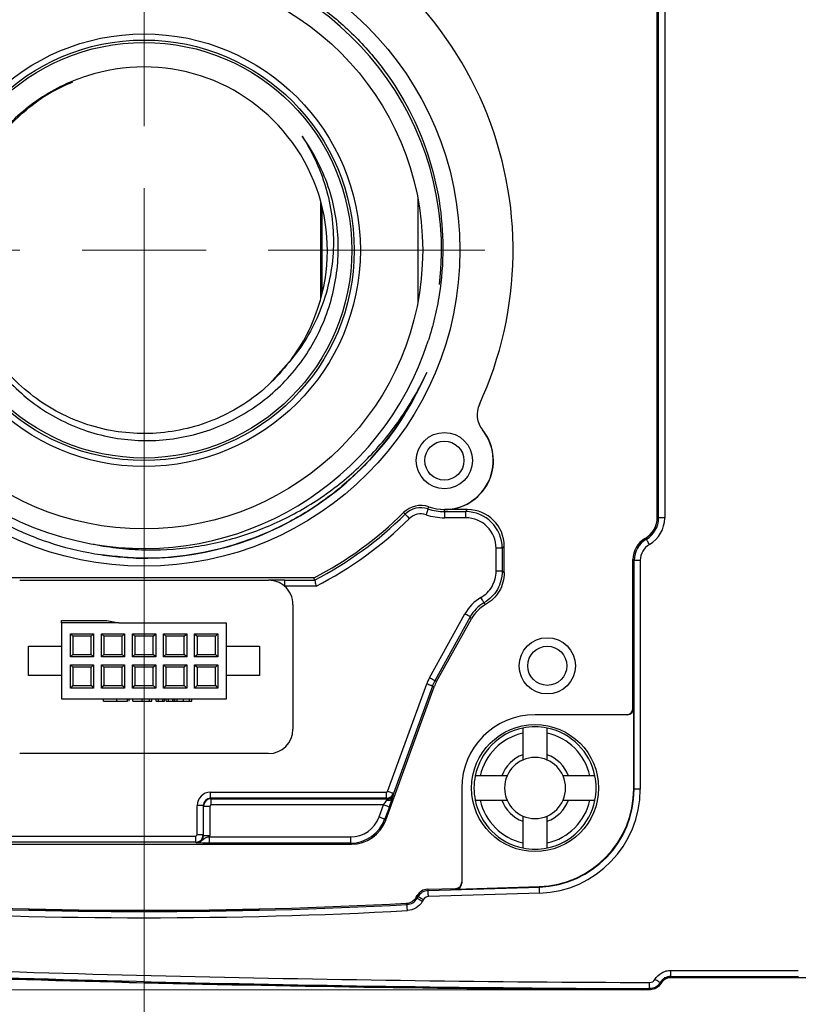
# Model space of a CAD drawing. Header units: millimetres. Extents: x 10 to 272, y 8 to 208.
# Tile 22 of 39: x 64 to 85, y 159 to 186. Entities that reach past the tile are written whole.
import ezdxf

# ---------------------------------------------------------------- set-up
doc = ezdxf.new("R2010")
doc.units = ezdxf.units.MM
doc.linetypes.add('CENTERX2', pattern=[20.32, 12.7, -2.54, 2.54, -2.54])
doc.styles.add('SLDTEXTSTYLE0', font='TXT', dxfattribs={"width": 0.75})
doc.dimstyles.new('SLDDIMSTYLE0', dxfattribs={"dimtxt": 1.905, "dimasz": 3, "dimexe": 0, "dimexo": 0.0625, "dimgap": 0.47625, "dimtad": 0, "dimtih": 1, "dimtoh": 1, "dimdec": 1, "dimlfac": 1.5, "dimrnd": 1e-09, "dimzin": 12, "dimdsep": 46, "dimtxsty": 'SLDTEXTSTYLE0', "dimsah": 1, "dimcen": 0.09, "dimadec": 0, "dimazin": 3, "dimtfac": 1, "dimtdec": 1, "dimtofl": 0, "dimtmove": 0, "dimatfit": 3, "dimfxl": 1, "dimfrac": 2, "dimtolj": 1, "dimtzin": 12, "dimarcsym": 0})
doc.dimstyles.new('SLDDIMSTYLE2', dxfattribs={"dimtxt": 1.905, "dimasz": 3, "dimexe": 0, "dimexo": 0.0625, "dimgap": 0.47625, "dimtad": 0, "dimtih": 1, "dimtoh": 1, "dimdec": 1, "dimlfac": 1.5, "dimrnd": 1e-09, "dimzin": 4, "dimdsep": 46, "dimtxsty": 'SLDTEXTSTYLE0', "dimsah": 1, "dimcen": 0.09, "dimadec": 0, "dimazin": 1, "dimtfac": 1, "dimtdec": 1, "dimtofl": 0, "dimtmove": 0, "dimatfit": 3, "dimfxl": 1, "dimfrac": 2, "dimtolj": 1, "dimtzin": 12, "dimarcsym": 0})

# ---------------------------------------------------------------- blocks, each defined once
blk = doc.blocks.new('_D_7')
at = {"color": 7, "linetype": 'Continuous', "lineweight": 18}
for p, q in [((48.332, 178.502), (48.332, 145.183)), ((66.998, 169.189), (66.998, 145.183)), ((39.367, 149.87), (38.786, 149.87)), ((38.786, 149.87), (38.786, 146.846)), ((44.293, 149.87), (44.874, 149.87)), ((44.874, 149.87), (44.874, 146.846)), ((48.332, 148.358), (45.841, 148.358)), ((66.998, 148.358), (48.332, 148.358)), ((38.786, 146.846), (39.367, 146.846)), ((44.874, 146.846), (44.293, 146.846))]:
    blk.add_line(p, q, dxfattribs=at)
for points in [[(48.332, 148.358), (51.332, 147.858), (51.332, 148.858)], [(66.998, 148.358), (63.998, 148.858), (63.998, 147.858)]]:
    blk.add_solid(points, dxfattribs=at)
at = {"color": 7, "linetype": 'Continuous', "lineweight": 18, "char_height": 1.905, "attachment_point": 1, "style": 'SLDTEXTSTYLE0'}
for s, insert in [('28.0', (33.28, 149.302)), ('1.10', (39.367, 149.302))]:
    blk.add_mtext(s, dxfattribs=dict(at, insert=insert))
blk = doc.blocks.new('_D_8')
at = {"color": 7, "linetype": 'Continuous', "lineweight": 18}
for p, q in [((66.998, 169.189), (66.998, 145.183)), ((88.998, 166.502), (88.998, 145.183)), ((97.81, 149.87), (97.23, 149.87)), ((97.23, 149.87), (97.23, 146.846)), ((102.737, 149.87), (103.317, 149.87)), ((103.317, 149.87), (103.317, 146.846)), ((66.998, 148.358), (88.998, 148.358)), ((88.998, 148.358), (91.336, 148.358)), ((97.23, 146.846), (97.81, 146.846)), ((103.317, 146.846), (102.737, 146.846))]:
    blk.add_line(p, q, dxfattribs=at)
for points in [[(66.998, 148.358), (69.998, 147.858), (69.998, 148.858)], [(88.998, 148.358), (85.998, 148.858), (85.998, 147.858)]]:
    blk.add_solid(points, dxfattribs=at)
at = {"color": 7, "linetype": 'Continuous', "lineweight": 18, "char_height": 1.905, "attachment_point": 1, "style": 'SLDTEXTSTYLE0'}
for s, insert in [('33.0', (91.723, 149.302)), ('1.30', (97.81, 149.302))]:
    blk.add_mtext(s, dxfattribs=dict(at, insert=insert))
blk = doc.blocks.new('_D_9')
at = {"color": 7, "linetype": 'Continuous', "lineweight": 18}
for p, q in [((79.535, 199.938), (25.22, 199.938)), ((28.395, 199.938), (28.395, 184.74)), ((28.395, 184.353), (27.815, 184.353)), ((27.815, 184.353), (27.815, 181.329)), ((33.322, 184.353), (33.902, 184.353)), ((33.902, 184.353), (33.902, 181.329)), ((27.815, 181.329), (28.395, 181.329)), ((33.902, 181.329), (33.322, 181.329)), ((28.395, 159.606), (28.395, 180.942)), ((79.535, 159.606), (25.22, 159.606))]:
    blk.add_line(p, q, dxfattribs=at)
for points in [[(28.395, 199.938), (27.895, 196.938), (28.895, 196.938)], [(28.395, 159.606), (28.895, 162.606), (27.895, 162.606)]]:
    blk.add_solid(points, dxfattribs=at)
at = {"color": 7, "linetype": 'Continuous', "lineweight": 18, "char_height": 1.905, "attachment_point": 1, "style": 'SLDTEXTSTYLE0'}
for s, insert in [('60.5', (22.308, 183.785)), ('2.38', (28.395, 183.785))]:
    blk.add_mtext(s, dxfattribs=dict(at, insert=insert))
blk = doc.blocks.new('SW_CENTERMARKSYMBOL_2')
at = {"color": 0, "linetype": 'Continuous', "lineweight": 0}
for p, q in [((0, 3.387), (0, 9.293)), ((0, 0), (0, 1.693)), ((-3.387, 0), (-30.678, 0)), ((0, 0), (-1.693, 0)), ((0, 0), (0, -1.693)), ((0, 0), (1.693, 0)), ((3.387, 0), (9.293, 0)), ((0, -3.387), (0, -9.313))]:
    blk.add_line(p, q, dxfattribs=at)

msp = doc.modelspace()

# ---------------------------------------------------------------- linework, layer by layer
at = {"color": 7, "linetype": 'Continuous', "lineweight": 25}
for p, q in [((80.998, 172.49), (80.998, 187.054)), ((81.034, 172.47), (81.034, 187.074)), ((81.201, 187.074), (81.201, 172.47)), ((71.823, 178.467), (71.823, 181.061)), ((74.463, 181.201), (74.463, 178.343)), ((71.855, 178.626), (71.855, 180.942)), ((71.027, 176.811), (70.431, 176.141)), ((74.743, 172.717), (74.762, 172.773)), ((75.19, 172.643), (75.19, 172.698)), ((75.824, 172.698), (75.19, 172.698)), ((75.769, 172.643), (75.824, 172.698)), ((74.121, 172.574), (74.079, 172.616)), ((75.19, 172.643), (75.769, 172.643)), ((75.19, 172.643), (75.19, 172.477)), ((75.769, 172.477), (75.19, 172.477)), ((75.769, 172.643), (75.769, 172.477)), ((80.998, 172.49), (81.034, 172.47)), ((81.201, 172.47), (81.034, 172.47)), ((80.665, 171.913), (80.665, 171.913)), ((80.701, 171.892), (80.665, 171.913)), ((80.665, 171.913), (80.701, 171.892)), ((80.701, 171.892), (80.701, 171.892)), ((76.768, 171.644), (76.602, 171.644)), ((76.602, 171.021), (76.602, 171.644)), ((76.823, 171.699), (76.768, 171.644)), ((76.768, 171.644), (76.768, 171.021)), ((76.823, 170.979), (76.823, 171.699)), ((80.784, 171.748), (80.784, 171.748)), ((80.332, 167.272), (80.332, 171.335)), ((80.367, 171.315), (80.332, 171.335)), ((80.367, 165.07), (80.367, 171.315)), ((80.534, 171.315), (80.367, 171.315)), ((80.534, 171.315), (80.534, 165.07)), ((71.636, 170.837), (62.361, 170.837)), ((71.65, 170.778), (71.636, 170.837)), ((76.768, 171.021), (76.602, 171.021)), ((63.604, 170.772), (70.393, 170.772)), ((70.827, 170.778), (71.65, 170.778)), ((70.827, 170.778), (70.827, 170.611)), ((71.691, 170.611), (70.827, 170.611)), ((71.059, 170.106), (71.059, 166.711)), ((74.783, 168.111), (75.751, 169.857)), ((75.897, 169.776), (74.929, 168.03)), ((74.979, 168.007), (75.929, 169.721)), ((75.929, 169.721), (75.897, 169.776)), ((64.748, 169.672), (65.985, 169.672)), ((64.748, 169.607), (64.748, 169.672)), ((66.31, 169.607), (64.748, 169.607)), ((64.748, 169.607), (64.748, 167.539)), ((65.985, 169.672), (66.31, 169.607)), ((66.318, 169.605), (66.31, 169.607)), ((69.248, 169.605), (66.318, 169.605)), ((69.248, 167.539), (69.248, 169.605)), ((64.988, 169.312), (65.622, 169.312)), ((64.988, 168.679), (64.988, 169.312)), ((65.055, 169.245), (64.988, 169.312)), ((65.055, 169.245), (65.055, 168.745)), ((65.555, 169.245), (65.055, 169.245)), ((65.555, 169.245), (65.622, 169.312)), ((65.555, 168.745), (65.555, 169.245)), ((65.622, 169.312), (65.622, 168.679)), ((65.835, 169.312), (66.468, 169.312)), ((65.835, 168.679), (65.835, 169.312)), ((65.902, 169.245), (65.835, 169.312)), ((66.402, 169.245), (65.902, 169.245)), ((65.902, 169.245), (65.902, 168.745)), ((66.402, 169.245), (66.468, 169.312)), ((66.402, 168.745), (66.402, 169.245)), ((66.468, 169.312), (66.468, 168.679)), ((66.682, 169.312), (67.315, 169.312)), ((66.682, 168.679), (66.682, 169.312)), ((66.748, 169.245), (66.682, 169.312)), ((66.748, 169.245), (66.748, 168.745)), ((67.248, 169.245), (66.748, 169.245)), ((67.248, 169.245), (67.315, 169.312)), ((67.248, 168.745), (67.248, 169.245)), ((67.315, 169.312), (67.315, 168.679)), ((67.528, 169.312), (68.162, 169.312)), ((67.528, 168.679), (67.528, 169.312)), ((67.595, 169.245), (67.528, 169.312)), ((68.095, 169.245), (67.595, 169.245)), ((67.595, 169.245), (67.595, 168.745)), ((68.095, 169.245), (68.162, 169.312)), ((68.095, 168.745), (68.095, 169.245)), ((68.162, 169.312), (68.162, 168.679)), ((68.375, 169.312), (69.008, 169.312)), ((68.375, 168.679), (68.375, 169.312)), ((68.375, 169.312), (68.442, 169.245)), ((68.442, 169.245), (68.442, 168.745)), ((68.942, 169.245), (68.442, 169.245)), ((68.942, 169.245), (69.008, 169.312)), ((68.942, 168.745), (68.942, 169.245)), ((69.008, 169.312), (69.008, 168.679)), ((63.848, 168.172), (63.848, 168.972)), ((63.848, 168.972), (64.748, 168.972)), ((69.248, 168.972), (70.148, 168.972)), ((70.148, 168.972), (70.148, 168.172)), ((64.988, 168.679), (65.055, 168.745)), ((65.622, 168.679), (64.988, 168.679)), ((65.055, 168.745), (65.555, 168.745)), ((65.622, 168.679), (65.555, 168.745)), ((65.835, 168.679), (65.902, 168.745)), ((66.468, 168.679), (65.835, 168.679)), ((65.902, 168.745), (66.402, 168.745)), ((66.468, 168.679), (66.402, 168.745)), ((66.682, 168.679), (66.748, 168.745)), ((67.315, 168.679), (66.682, 168.679)), ((66.748, 168.745), (67.248, 168.745)), ((67.315, 168.679), (67.248, 168.745)), ((67.528, 168.679), (67.595, 168.745)), ((68.162, 168.679), (67.528, 168.679)), ((67.595, 168.745), (68.095, 168.745)), ((68.162, 168.679), (68.095, 168.745)), ((68.375, 168.679), (68.442, 168.745)), ((69.008, 168.679), (68.375, 168.679)), ((68.442, 168.745), (68.942, 168.745)), ((68.942, 168.745), (69.008, 168.679)), ((64.988, 167.832), (64.988, 168.465)), ((64.988, 168.465), (65.622, 168.465)), ((64.988, 168.465), (65.055, 168.399)), ((65.055, 168.399), (65.055, 167.899)), ((65.555, 168.399), (65.055, 168.399)), ((65.622, 168.465), (65.555, 168.399)), ((65.555, 167.899), (65.555, 168.399)), ((65.622, 168.465), (65.622, 167.832)), ((65.835, 168.465), (66.468, 168.465)), ((65.835, 167.832), (65.835, 168.465)), ((65.835, 168.465), (65.902, 168.399)), ((65.902, 168.399), (65.902, 167.899)), ((66.402, 168.399), (65.902, 168.399)), ((66.402, 168.399), (66.468, 168.465)), ((66.402, 167.899), (66.402, 168.399)), ((66.468, 168.465), (66.468, 167.832)), ((66.682, 168.465), (67.315, 168.465)), ((66.682, 167.832), (66.682, 168.465)), ((66.682, 168.465), (66.748, 168.399)), ((66.748, 168.399), (66.748, 167.899)), ((67.248, 168.399), (66.748, 168.399)), ((67.248, 168.399), (67.315, 168.465)), ((67.248, 167.899), (67.248, 168.399)), ((67.315, 168.465), (67.315, 167.832)), ((67.528, 167.832), (67.528, 168.465)), ((67.528, 168.465), (68.162, 168.465)), ((67.528, 168.465), (67.595, 168.399)), ((68.095, 168.399), (67.595, 168.399)), ((67.595, 168.399), (67.595, 167.899)), ((68.162, 168.465), (68.095, 168.399)), ((68.095, 167.899), (68.095, 168.399)), ((68.162, 168.465), (68.162, 167.832)), ((68.375, 168.465), (69.008, 168.465)), ((68.375, 167.832), (68.375, 168.465)), ((68.375, 168.465), (68.442, 168.399)), ((68.942, 168.399), (68.442, 168.399)), ((68.442, 168.399), (68.442, 167.899)), ((68.942, 168.399), (69.008, 168.465)), ((68.942, 167.899), (68.942, 168.399)), ((69.008, 168.465), (69.008, 167.832)), ((64.748, 168.172), (63.848, 168.172)), ((70.148, 168.172), (69.248, 168.172)), ((65.055, 167.899), (64.988, 167.832)), ((65.622, 167.832), (64.988, 167.832)), ((65.055, 167.899), (65.555, 167.899)), ((65.555, 167.899), (65.622, 167.832)), ((65.835, 167.832), (65.902, 167.899)), ((66.468, 167.832), (65.835, 167.832)), ((65.902, 167.899), (66.402, 167.899)), ((66.402, 167.899), (66.468, 167.832)), ((66.682, 167.832), (66.748, 167.899)), ((67.315, 167.832), (66.682, 167.832)), ((66.748, 167.899), (67.248, 167.899)), ((67.248, 167.899), (67.315, 167.832)), ((67.595, 167.899), (67.528, 167.832)), ((68.162, 167.832), (67.528, 167.832)), ((67.595, 167.899), (68.095, 167.899)), ((68.095, 167.899), (68.162, 167.832)), ((68.375, 167.832), (68.442, 167.899)), ((69.008, 167.832), (68.375, 167.832)), ((68.442, 167.899), (68.942, 167.899)), ((68.942, 167.899), (69.008, 167.832)), ((73.591, 164.229), (74.914, 167.865)), ((73.641, 165.015), (74.708, 167.944)), ((74.864, 167.887), (73.798, 164.958)), ((74.914, 167.865), (74.864, 167.887)), ((74.929, 168.03), (74.979, 168.007)), ((64.748, 167.539), (69.248, 167.539)), ((65.891, 167.472), (65.891, 167.539)), ((66.25, 167.472), (66.25, 167.539)), ((66.549, 167.472), (66.549, 167.539)), ((66.589, 167.472), (66.592, 167.472)), ((66.592, 167.472), (66.592, 167.539)), ((66.694, 167.472), (66.694, 167.539)), ((66.95, 167.472), (66.95, 167.539)), ((67.147, 167.472), (67.147, 167.539)), ((67.147, 167.472), (67.207, 167.472)), ((67.207, 167.472), (67.207, 167.539)), ((67.327, 167.472), (67.327, 167.539)), ((67.327, 167.472), (67.387, 167.472)), ((67.387, 167.472), (67.387, 167.539)), ((67.506, 167.472), (67.506, 167.539)), ((67.558, 167.472), (67.558, 167.539)), ((67.6, 167.472), (67.6, 167.539)), ((67.6, 167.472), (67.66, 167.472)), ((67.66, 167.472), (67.66, 167.539)), ((67.779, 167.472), (67.779, 167.539)), ((67.831, 167.472), (67.831, 167.539)), ((67.84, 167.472), (67.84, 167.539)), ((67.84, 167.472), (67.904, 167.472)), ((67.904, 167.472), (67.904, 167.539)), ((67.904, 167.472), (68.069, 167.472)), ((68.069, 167.472), (68.069, 167.539)), ((68.069, 167.472), (68.237, 167.472)), ((68.237, 167.472), (68.237, 167.539)), ((68.237, 167.472), (68.301, 167.472)), ((68.301, 167.472), (68.301, 167.539)), ((80.165, 167.105), (77.665, 167.105)), ((80.188, 167.105), (80.165, 167.105)), ((80.332, 167.272), (80.355, 167.272)), ((80.355, 165.082), (80.355, 167.272)), ((77.332, 166.602), (77.332, 166.013)), ((77.998, 166.013), (77.998, 166.602)), ((70.393, 166.045), (63.604, 166.045)), ((76.758, 165.439), (76.168, 165.439)), ((79.162, 165.439), (78.572, 165.439)), ((68.81, 164.827), (68.81, 164.993)), ((68.81, 164.993), (73.61, 164.993)), ((73.61, 164.993), (73.641, 165.015)), ((73.61, 164.827), (73.61, 164.993)), ((73.798, 164.958), (73.806, 164.946)), ((75.665, 165.105), (75.665, 162.536)), ((80.355, 165.082), (80.367, 165.07)), ((80.534, 165.07), (80.367, 165.07)), ((68.61, 164.627), (68.444, 164.627)), ((68.444, 163.827), (68.444, 164.627)), ((68.622, 164.615), (68.61, 164.627)), ((68.61, 164.627), (68.61, 163.827)), ((68.622, 164.615), (68.789, 164.615)), ((68.622, 163.815), (68.622, 164.615)), ((68.822, 164.648), (68.789, 164.615)), ((68.789, 164.615), (68.789, 163.815)), ((68.81, 164.827), (68.822, 164.815)), ((73.61, 164.827), (68.81, 164.827)), ((68.822, 164.815), (68.822, 164.648)), ((68.822, 164.815), (73.619, 164.815)), ((73.533, 164.648), (68.822, 164.648)), ((73.412, 164.318), (73.533, 164.648)), ((73.619, 164.815), (73.61, 164.827)), ((73.619, 164.815), (73.619, 164.772)), ((76.168, 164.772), (76.758, 164.772)), ((78.572, 164.772), (79.162, 164.772)), ((73.689, 164.591), (73.569, 164.261)), ((73.569, 164.261), (73.591, 164.229)), ((77.332, 164.198), (77.332, 163.609)), ((77.998, 163.609), (77.998, 164.198)), ((68.41, 163.793), (68.444, 163.827)), ((68.61, 163.827), (68.444, 163.827)), ((68.61, 163.827), (68.622, 163.815)), ((68.622, 163.815), (68.789, 163.815)), ((61.349, 163.572), (72.652, 163.572)), ((61.387, 163.793), (68.41, 163.793)), ((68.41, 163.627), (61.387, 163.627)), ((68.41, 163.627), (68.41, 163.793)), ((68.422, 163.615), (68.41, 163.627)), ((68.786, 163.604), (68.786, 163.77)), ((68.786, 163.77), (72.63, 163.77)), ((72.63, 163.604), (68.786, 163.604)), ((72.63, 163.77), (72.63, 163.604)), ((72.652, 163.572), (72.63, 163.604)), ((75.665, 162.536), (75.665, 162.512)), ((74.728, 162.344), (75.504, 162.369)), ((74.728, 162.344), (74.749, 162.31)), ((74.749, 162.31), (77.785, 162.405)), ((77.791, 162.239), (74.754, 162.143)), ((75.504, 162.346), (77.773, 162.417)), ((75.504, 162.346), (75.504, 162.369)), ((77.785, 162.405), (77.773, 162.417)), ((74.422, 162.13), (74.45, 162.178)), ((74.443, 162.096), (74.471, 162.143)), ((74.471, 162.143), (74.45, 162.178)), ((74.615, 162.06), (74.587, 162.012)), ((64.332, 161.77), (64.332, 161.789)), ((80.605, 159.606), (80.628, 159.607))]:
    msp.add_line(p, q, dxfattribs=at)
at = {"color": 7, "linetype": 'CENTERX2', "lineweight": 18}
msp.add_line((66.998, 179.772), (66.998, 166.34), dxfattribs=at)
at = {"color": 7, "linetype": 'Continuous', "lineweight": 25, "flags": 128}
for points in [[(74.743, 172.717), (74.741, 172.713), (74.738, 172.703), (74.733, 172.689), (74.726, 172.669), (74.718, 172.645), (74.709, 172.618), (74.699, 172.589), (74.689, 172.559)], [(74.121, 172.574), (74.124, 172.571), (74.131, 172.563), (74.142, 172.552), (74.156, 172.538), (74.174, 172.52), (74.194, 172.5), (74.215, 172.478), (74.238, 172.455)], [(80.784, 171.748), (80.768, 171.776), (80.752, 171.803), (80.738, 171.827), (80.726, 171.849), (80.715, 171.867), (80.707, 171.881), (80.703, 171.889), (80.701, 171.892)], [(80.784, 171.748), (80.768, 171.776), (80.752, 171.803), (80.738, 171.827), (80.725, 171.849), (80.715, 171.867), (80.707, 171.881), (80.702, 171.889), (80.701, 171.892)], [(76.27, 170.156), (76.268, 170.16), (76.263, 170.169), (76.255, 170.183), (76.244, 170.201), (76.232, 170.222), (76.218, 170.247), (76.202, 170.273), (76.187, 170.301)], [(75.897, 169.776), (75.893, 169.778), (75.884, 169.783), (75.871, 169.791), (75.852, 169.801), (75.831, 169.813), (75.806, 169.827), (75.779, 169.842), (75.751, 169.857)], [(74.929, 168.03), (74.925, 168.032), (74.917, 168.037), (74.903, 168.045), (74.885, 168.055), (74.863, 168.067), (74.838, 168.081), (74.811, 168.096), (74.783, 168.111)], [(74.864, 167.887), (74.86, 167.889), (74.851, 167.892), (74.836, 167.898), (74.816, 167.905), (74.793, 167.913), (74.766, 167.923), (74.737, 167.934), (74.708, 167.944)], [(73.798, 164.958), (73.794, 164.96), (73.784, 164.963), (73.77, 164.969), (73.75, 164.976), (73.727, 164.984), (73.7, 164.994), (73.671, 165.004), (73.641, 165.015)], [(73.533, 164.648), (73.562, 164.637), (73.591, 164.627), (73.618, 164.617), (73.641, 164.609), (73.661, 164.601), (73.676, 164.596), (73.685, 164.593), (73.689, 164.591)], [(73.412, 164.318), (73.442, 164.307), (73.471, 164.297), (73.498, 164.287), (73.521, 164.278), (73.541, 164.271), (73.556, 164.266), (73.565, 164.263), (73.569, 164.261)], [(74.754, 162.143), (74.753, 162.175), (74.752, 162.206), (74.751, 162.235), (74.75, 162.26), (74.75, 162.28), (74.749, 162.296), (74.749, 162.306), (74.749, 162.31)], [(77.791, 162.239), (77.789, 162.271), (77.789, 162.302), (77.788, 162.331), (77.787, 162.356), (77.786, 162.376), (77.786, 162.392), (77.785, 162.402), (77.785, 162.405)], [(74.172, 161.929), (74.167, 161.938), (74.151, 161.964)], [(74.181, 161.763), (74.18, 161.795), (74.178, 161.826), (74.177, 161.855), (74.175, 161.88), (74.174, 161.9), (74.173, 161.916), (74.173, 161.926), (74.172, 161.929)], [(74.422, 162.13), (74.433, 162.111), (74.443, 162.096)], [(74.587, 162.012), (74.56, 162.028), (74.533, 162.044), (74.508, 162.058), (74.486, 162.071), (74.468, 162.081), (74.455, 162.089), (74.446, 162.094), (74.443, 162.096)], [(74.615, 162.06), (74.587, 162.076), (74.56, 162.091), (74.535, 162.106), (74.514, 162.118), (74.496, 162.129), (74.482, 162.136), (74.474, 162.141), (74.471, 162.143)], [(81.367, 159.965), (81.367, 159.969), (81.367, 159.979), (81.368, 159.994), (81.368, 160.015), (81.368, 160.04), (81.368, 160.069), (81.368, 160.1), (81.368, 160.132)], [(80.789, 159.634), (80.789, 159.638), (80.789, 159.647), (80.789, 159.663), (80.789, 159.684), (80.789, 159.709), (80.789, 159.738), (80.79, 159.768), (80.79, 159.801)], [(81.078, 159.8), (81.075, 159.802), (81.067, 159.806), (81.053, 159.814), (81.035, 159.825), (81.014, 159.837), (80.989, 159.852), (80.962, 159.867), (80.934, 159.883)], [(81.078, 159.8), (81.083, 159.791), (81.095, 159.772)], [(81.184, 159.937), (82.997, 159.934), (83.232, 159.934)], [(81.367, 159.965), (81.372, 159.957), (81.384, 159.937)], [(80.805, 159.606), (80.792, 159.629), (80.789, 159.634)]]:
    msp.add_lwpolyline(points, dxfattribs=at)
at = {"color": 7, "linetype": 'Continuous', "lineweight": 25}
for centre, radius in [((66.998, 179.772), 8.617), ((66.998, 179.772), 7.6), ((66.998, 179.772), 5.9), ((66.998, 179.772), 5.733), ((66.998, 179.772), 5.667), ((75.19, 174.036), 0.767), ((75.19, 174.036), 0.533), ((77.998, 168.439), 0.767), ((77.998, 168.439), 0.533), ((77.665, 165.105), 1.733)]:
    msp.add_circle(centre, radius, dxfattribs=at)
for centre, radius, start, end in [((66.998, 179.772), 10.067, 335.3043, 70.7643), ((66.984, 179.769), 8.128, 353.4345, 259.808), ((66.998, 179.772), 5, 323.6087, 108.287), ((66.998, 179.772), 8.133, 259.7132, 342.3041), ((66.998, 179.772), 8.4, 268.5129, 336.6367), ((76.75, 175.288), 0.667, 155.3043, 218.7332), ((75.19, 174.036), 1.333, 251.2668, 38.7332), ((75.19, 174.036), 1.338, 270, 35.978), ((74.548, 172.142), 0.667, 71.2668, 134.6957), ((74.548, 172.142), 0.607, 71.2668, 134.6957), ((75.19, 174.036), 1.393, 251.2668, 270), ((66.998, 179.772), 10.067, 297.4312, 314.6957), ((66.998, 179.772), 10.126, 297.3489, 314.6957), ((66.998, 179.772), 10.293, 297.1224, 314.6957), ((74.548, 172.142), 0.441, 71.2668, 134.6957), ((75.19, 174.036), 1.559, 251.2668, 270), ((77.665, 165.105), 2, 90, 180), ((77.665, 165.105), 1.667, 78.463, 101.537), ((77.665, 165.105), 1.667, 101.537, 168.463), ((77.665, 165.105), 1.533, 102.5559, 167.4441), ((77.665, 165.105), 1.667, 11.537, 78.463), ((77.665, 165.105), 1.533, 12.5559, 77.4441), ((77.665, 165.105), 0.967, 110.1713, 159.8287), ((77.665, 165.105), 0.967, 20.1713, 69.8287), ((77.665, 165.105), 0.833, 113.5782, 156.4218), ((77.665, 165.105), 0.833, 66.4218, 113.5782), ((77.665, 165.105), 0.833, 23.5782, 66.4218), ((77.665, 165.105), 1.667, 168.463, 191.537), ((77.665, 165.105), 0.833, 156.4218, 203.5782), ((77.665, 165.105), 0.833, 336.4218, 23.5782), ((77.665, 165.105), 1.667, 348.463, 11.537), ((73.653, 164.907), 0.14, 255.6243, 330.5647), ((77.665, 165.105), 1.667, 191.537, 258.463), ((77.665, 165.105), 1.533, 192.5559, 257.4441), ((77.665, 165.105), 0.967, 200.1713, 249.8287), ((77.665, 165.105), 0.833, 203.5782, 246.4218), ((77.665, 165.105), 0.833, 293.5782, 336.4218), ((77.665, 165.105), 0.967, 290.1713, 339.8287), ((77.665, 165.105), 1.533, 282.5559, 347.4441), ((77.665, 165.105), 1.667, 281.537, 348.463), ((77.665, 165.105), 0.833, 246.4218, 293.5782), ((77.665, 165.105), 1.667, 258.463, 281.537), ((74.759, 161.976), 0.333, 91.8147, 149.9951), ((66.998, 295.105), 133.369, 266.91652, 273.08348), ((66.998, 295.105), 133.333, 266.92481, 273.07519), ((66.998, 295.105), 133.536, 266.91652, 273.08348), ((83.332, 826.268), 666.472, 267.58126, 269.781458), ((83.132, 826.268), 666.667, 267.57994, 269.782851), ((83.332, 826.268), 666.667, 267.579937, 269.782854), ((83.332, 826.268), 666.639, 267.58126, 269.781458), ((83.332, 826.268), 666.139, 269.831087, 270.130217), ((83.332, 826.268), 666.333, 269.832481, 271.062707), ((83.332, 826.268), 666.305, 269.831087, 270.130217)]:
    msp.add_arc(centre, radius, start, end, dxfattribs=at)
for centre, major_axis, ratio, start_param, end_param in [((75.823, 171.698), (-0.708, -0.708), 0.998783, 2.356803, 3.926382), ((75.768, 171.643), (0.708, 0.708), 0.999188, 5.498396, 7.067974), ((75.768, 171.643), (-0.59, -0.59), 0.998783, 2.356803, 3.926382), ((80.332, 172.49), (0.577, -0.333), 0.999797, 5.759674, 6.806696), ((80.367, 172.47), (0.578, -0.333), 0.999695, 5.759674, 6.806696), ((80.367, 172.47), (0.722, -0.417), 0.999797, 5.759674, 6.806696), ((80.999, 171.335), (-0.577, 0.333), 0.999797, 5.759674, 6.806696), ((81.034, 171.315), (0.577, -0.333), 0.999898, 2.618082, 3.665103), ((81.034, 171.315), (-0.433, 0.25), 0.999797, 5.759674, 6.806696), ((79.21, 166.847), (-4.76, 5.18), 0.196831, 5.435906, 5.448898), ((70.392, 170.105), (0.472, 0.472), 0.998783, 0.075346, 0.784789), ((70.392, 170.105), (0.472, 0.472), 0.998783, 5.498396, 6.358532), ((76.772, 169.29), (0.593, -1.006), 0.99918, 3.134344, 3.673559), ((76.772, 169.29), (-0.508, 0.863), 0.998907, 6.275936, 6.815152), ((76.804, 169.236), (0.508, -0.862), 0.99918, 3.121345, 3.673559), ((78.211, 166.847), (-3.837, 4.957), 0.098532, 5.351617, 5.364616), ((75.804, 167.545), (1.062, -0.484), 0.999387, 3.063101, 3.220085), ((75.804, 167.545), (0.911, -0.415), 0.999183, 3.063101, 3.220085), ((75.854, 167.522), (0.911, -0.415), 0.999387, 3.063101, 3.220085), ((80.165, 167.272), (0.167, 0), 0.999848, 4.712389, 6.283185), ((80.188, 167.272), (0.167, 0), 0.999848, 4.712389, 6.283185), ((70.392, 166.712), (0.472, -0.472), 0.998783, 5.498396, 7.067974), ((68.811, 164.626), (-0.26, 0.26), 0.998783, 5.498396, 7.067974), ((73.61, 165.027), (0.164, 0.115), 0.999395, 4.10195, 5.322828), ((73.618, 165.015), (-0.115, 0.164), 0.997585, 2.531154, 3.752031), ((77.688, 165.083), (1.916, -1.856), 0.999705, 5.513728, 7.052642), ((77.7, 165.071), (1.916, -1.856), 0.999668, 5.513728, 7.052642), ((77.7, 165.071), (2.035, -1.972), 0.999705, 5.513728, 7.052642), ((68.811, 164.626), (0.142, -0.142), 0.996762, 2.356803, 3.926382), ((68.822, 164.615), (0.141, 0.141), 0.999189, 0.786007, 2.355586), ((73.52, 164.648), (0.122, 0.167), 0.04852, 4.747822, 5.584278), ((73.677, 164.591), (0.121, 0.333), 0.03281, 4.724345, 5.560801), ((72.629, 164.604), (-0.478, 0.683), 0.999093, 2.531154, 3.752031), ((72.629, 164.604), (-0.574, 0.82), 0.999395, 2.531154, 3.752031), ((72.651, 164.573), (-0.574, 0.82), 0.999093, 2.531154, 3.752031), ((68.41, 163.827), (0.141, 0.141), 0.999189, 3.9276, 5.497178), ((68.422, 163.815), (0.142, -0.142), 0.996762, 5.498396, 7.067974), ((68.422, 163.815), (0.26, -0.26), 0.998783, 0.663062, 0.784789), ((75.498, 162.536), (0, -0.167), 0.999848, 0.031582, 1.570796), ((75.498, 162.512), (0, -0.167), 0.999848, 0.031582, 1.570796), ((74.738, 162.011), (-0.171, 0.286), 0.999801, 5.775465, 6.790906), ((74.759, 161.976), (-0.086, 0.143), 0.999801, 5.775465, 6.790906)]:
    msp.add_ellipse(centre, major_axis=major_axis, ratio=ratio, start_param=start_param, end_param=end_param, dxfattribs=at)
for points, knots in [([(66.78, 171.375), (66.564, 171.382), (66.348, 171.397), (65.918, 171.444), (65.703, 171.476), (65.068, 171.596), (64.656, 171.708), (63.85, 171.993), (63.455, 172.168), (62.693, 172.578), (62.331, 172.811), (61.643, 173.333), (61.318, 173.621), (60.718, 174.243), (60.441, 174.579), (59.945, 175.286), (59.724, 175.661), (59.346, 176.431), (59.187, 176.828), (58.996, 177.441), (58.94, 177.648), (58.843, 178.069), (58.803, 178.283), (58.708, 178.921), (58.678, 179.347), (58.682, 179.989), (58.692, 180.203), (58.728, 180.632), (58.755, 180.847), (58.859, 181.486), (58.961, 181.902), (59.228, 182.714), (59.392, 183.11), (59.787, 183.882), (60.013, 184.25), (60.522, 184.951), (60.802, 185.278), (61.406, 185.883), (61.73, 186.162), (62.252, 186.543), (62.433, 186.665), (62.8, 186.891), (62.986, 186.996), (63.557, 187.289), (63.952, 187.455), (64.564, 187.657), (64.772, 187.717), (65.192, 187.82), (65.403, 187.863), (66.037, 187.966), (66.463, 188.003), (67.32, 188.008), (67.755, 187.977), (68.609, 187.848), (69.033, 187.748), (69.852, 187.487), (70.248, 187.325), (70.822, 187.038), (71.01, 186.934), (71.378, 186.711), (71.56, 186.592), (72.085, 186.215), (72.412, 185.939), (73.021, 185.338), (73.303, 185.012), (74.072, 183.967), (74.465, 183.207), (74.872, 181.974), (74.975, 181.553), (75.113, 180.699), (75.147, 180.268), (75.149, 179.413), (75.117, 178.987), (75.016, 178.348), (74.974, 178.135), (74.873, 177.714), (74.814, 177.506), (74.747, 177.3)], [0, 0, 0, 0, 0.015625, 0.015625, 0.03125, 0.03125, 0.0625, 0.0625, 0.09375, 0.09375, 0.125, 0.125, 0.15625, 0.15625, 0.1875, 0.1875, 0.21875, 0.21875, 0.25, 0.25, 0.265625, 0.265625, 0.28125, 0.28125, 0.3125, 0.3125, 0.328125, 0.328125, 0.34375, 0.34375, 0.375, 0.375, 0.40625, 0.40625, 0.4375, 0.4375, 0.46875, 0.46875, 0.5, 0.5, 0.515625, 0.515625, 0.53125, 0.53125, 0.5625, 0.5625, 0.578125, 0.578125, 0.59375, 0.59375, 0.625, 0.625, 0.65625, 0.65625, 0.6875, 0.6875, 0.71875, 0.71875, 0.734375, 0.734375, 0.75, 0.75, 0.78125, 0.78125, 0.8125, 0.8125, 0.875, 0.875, 0.90625, 0.90625, 0.9375, 0.9375, 0.96875, 0.96875, 0.984375, 0.984375, 1, 1, 1, 1]), ([(65.43, 184.519), (65.186, 184.443), (64.95, 184.348), (64.493, 184.122), (64.275, 183.993), (63.862, 183.704), (63.667, 183.545), (63.3, 183.196), (63.128, 183.006), (62.819, 182.607), (62.68, 182.397), (62.434, 181.956), (62.326, 181.723), (62.148, 181.25), (62.077, 181.008), (61.973, 180.515), (61.938, 180.263), (61.892, 179.501), (61.937, 179), (62.117, 178.258), (62.195, 178.016), (62.385, 177.55), (62.497, 177.324), (62.755, 176.889), (62.901, 176.678), (63.22, 176.287), (63.392, 176.104), (63.765, 175.763), (63.966, 175.605), (64.386, 175.322), (64.605, 175.197), (65.059, 174.979), (65.295, 174.887), (65.782, 174.737), (66.028, 174.68), (66.525, 174.604), (66.776, 174.583), (67.284, 174.58), (67.539, 174.597), (68.038, 174.667), (68.284, 174.72), (68.769, 174.862), (69.009, 174.952), (69.468, 175.163), (69.689, 175.284), (70.111, 175.558), (70.315, 175.712), (70.888, 176.215), (71.214, 176.598), (71.62, 177.243), (71.74, 177.468), (71.944, 177.929), (72.029, 178.165), (72.166, 178.652), (72.217, 178.903), (72.283, 179.404), (72.297, 179.655), (72.291, 180.159), (72.269, 180.412), (72.19, 180.915), (72.133, 181.163), (72.057, 181.407)], [0, 0, 0, 0, 0.03125, 0.03125, 0.0625, 0.0625, 0.09375, 0.09375, 0.125, 0.125, 0.15625, 0.15625, 0.1875, 0.1875, 0.21875, 0.21875, 0.25, 0.25, 0.3125, 0.3125, 0.34375, 0.34375, 0.375, 0.375, 0.40625, 0.40625, 0.4375, 0.4375, 0.46875, 0.46875, 0.5, 0.5, 0.53125, 0.53125, 0.5625, 0.5625, 0.59375, 0.59375, 0.625, 0.625, 0.65625, 0.65625, 0.6875, 0.6875, 0.71875, 0.71875, 0.75, 0.75, 0.8125, 0.8125, 0.84375, 0.84375, 0.875, 0.875, 0.90625, 0.90625, 0.9375, 0.9375, 0.96875, 0.96875, 1, 1, 1, 1]), ([(71.023, 176.805), (70.843, 176.584), (70.484, 176.144), (69.815, 175.615), (69.079, 175.198), (68.281, 174.916), (67.448, 174.768), (66.601, 174.765), (65.765, 174.901), (64.966, 175.179), (64.222, 175.584), (63.56, 176.111), (62.993, 176.739), (62.541, 177.456), (62.214, 178.237), (62.026, 179.062), (61.976, 179.907), (62.071, 180.748), (62.304, 181.562), (62.673, 182.324), (63.161, 183.016), (63.763, 183.61), (64.396, 184.075), (64.853, 184.276), (65.053, 184.364)], [0, 0, 0, 0, 0.046583, 0.092476, 0.138369, 0.184263, 0.230156, 0.27605, 0.321944, 0.367837, 0.413731, 0.459624, 0.505518, 0.551412, 0.597305, 0.643198, 0.689092, 0.734985, 0.780878, 0.826772, 0.872666, 0.918559, 0.964453, 1, 1, 1, 1]), ([(71.309, 182.883), (71.459, 182.654), (71.589, 182.415), (71.813, 181.917), (71.905, 181.662), (72.049, 181.142), (72.1, 180.877), (72.161, 180.336), (72.17, 180.063), (72.146, 179.524), (72.114, 179.257), (72.005, 178.725), (71.929, 178.461), (71.737, 177.956), (71.621, 177.713), (71.352, 177.243), (71.197, 177.017), (71.023, 176.805)], [0, 0, 0, 0, 0.125, 0.125, 0.25, 0.25, 0.375, 0.375, 0.5, 0.5, 0.625, 0.625, 0.75, 0.75, 0.875, 0.875, 1, 1, 1, 1]), ([(65.546, 171.769), (65.774, 171.722), (66.004, 171.685), (66.467, 171.63), (66.699, 171.613), (67.393, 171.591), (67.852, 171.615), (68.536, 171.709), (68.763, 171.75), (69.217, 171.851), (69.442, 171.912), (70.104, 172.12), (70.529, 172.294), (71.144, 172.608), (71.345, 172.722), (71.74, 172.967), (71.933, 173.099), (72.489, 173.514), (72.833, 173.819), (73.31, 174.318), (73.463, 174.491), (73.755, 174.852), (73.894, 175.039), (74.286, 175.614), (74.515, 176.018), (74.71, 176.441)], [0, 0, 0, 0, 0.0625, 0.0625, 0.125, 0.125, 0.25, 0.25, 0.3125, 0.3125, 0.375, 0.375, 0.5, 0.5, 0.5625, 0.5625, 0.625, 0.625, 0.75, 0.75, 0.8125, 0.8125, 0.875, 0.875, 1, 1, 1, 1]), ([(74.71, 176.441), (74.471, 175.962), (73.998, 175.015), (73.027, 173.867), (71.963, 172.953), (70.833, 172.259), (69.6, 171.747), (68.31, 171.443), (67.041, 171.331), (66.22, 171.42), (65.832, 171.463)], [0, 0, 0, 0, 0.146327, 0.289846, 0.408969, 0.53033, 0.652457, 0.773818, 0.892942, 1, 1, 1, 1]), ([(76.273, 174.822), (76.268, 174.826), (76.264, 174.831), (76.255, 174.841), (76.252, 174.845), (76.246, 174.852), (76.243, 174.854), (76.238, 174.861), (76.234, 174.865), (76.23, 174.87)], [0, 0, 0, 0, 0.5, 0.5, 0.75, 0.75, 0.875, 0.875, 1, 1, 1, 1]), ([(76.187, 170.301), (76.25, 170.337), (76.307, 170.381), (76.41, 170.484), (76.455, 170.543), (76.527, 170.668), (76.555, 170.737), (76.592, 170.876), (76.602, 170.948), (76.602, 171.021)], [0, 0, 0, 0, 0.25, 0.25, 0.5, 0.5, 0.75, 0.75, 1, 1, 1, 1]), ([(76.768, 171.021), (76.768, 170.933), (76.757, 170.847), (76.712, 170.68), (76.678, 170.598), (76.592, 170.447), (76.538, 170.377), (76.415, 170.254), (76.346, 170.201), (76.27, 170.156)], [0, 0, 0, 0, 0.25, 0.25, 0.5, 0.5, 0.75, 0.75, 1, 1, 1, 1]), ([(76.823, 170.979), (76.823, 170.89), (76.812, 170.803), (76.766, 170.633), (76.731, 170.55), (76.642, 170.399), (76.587, 170.328), (76.462, 170.205), (76.391, 170.152), (76.314, 170.108)], [0, 0, 0, 0, 0.25, 0.25, 0.5, 0.5, 0.75, 0.75, 1, 1, 1, 1]), ([(70.827, 170.778), (70.748, 170.778), (70.672, 170.777), (70.528, 170.775), (70.46, 170.773), (70.393, 170.772)], [0, 0, 0, 0, 0.5, 0.5, 1, 1, 1, 1]), ([(71.65, 170.778), (71.651, 170.776), (71.656, 170.757), (71.67, 170.695), (71.681, 170.653), (71.691, 170.611)], [0, 0, 0, 0, 0.5, 0.5, 1, 1, 1, 1]), ([(65.891, 167.472), (65.891, 167.472), (65.891, 167.472), (65.894, 167.472), (65.897, 167.472), (65.902, 167.472), (65.909, 167.472), (65.917, 167.472), (65.926, 167.472), (65.937, 167.472), (65.95, 167.472), (65.963, 167.472), (65.977, 167.472), (65.993, 167.472), (66.009, 167.472), (66.027, 167.472), (66.046, 167.472), (66.066, 167.472), (66.086, 167.472), (66.108, 167.472), (66.13, 167.472), (66.152, 167.472), (66.176, 167.472), (66.2, 167.472), (66.224, 167.472), (66.241, 167.472), (66.25, 167.472)], [0, 0, 0, 0, 0.042039, 0.083544, 0.124643, 0.165303, 0.206171, 0.246971, 0.288329, 0.329987, 0.371797, 0.412738, 0.453459, 0.494001, 0.534381, 0.574952, 0.615892, 0.65725, 0.699007, 0.740486, 0.782325, 0.824567, 0.867041, 0.9105, 0.954619, 1, 1, 1, 1]), ([(66.25, 167.472), (66.257, 167.472), (66.27, 167.472), (66.291, 167.472), (66.311, 167.472), (66.33, 167.472), (66.35, 167.472), (66.369, 167.472), (66.388, 167.472), (66.406, 167.472), (66.425, 167.472), (66.443, 167.472), (66.461, 167.472), (66.479, 167.472), (66.497, 167.472), (66.514, 167.472), (66.532, 167.472), (66.543, 167.472), (66.549, 167.472)], [0, 0, 0, 0, 0.061617, 0.122179, 0.182216, 0.241864, 0.30096, 0.359969, 0.419033, 0.478069, 0.537993, 0.59896, 0.661321, 0.725248, 0.79122, 0.858746, 0.928318, 1, 1, 1, 1]), ([(66.694, 167.472), (66.695, 167.472), (66.695, 167.472), (66.699, 167.472), (66.705, 167.472), (66.713, 167.472), (66.724, 167.472), (66.736, 167.472), (66.752, 167.472), (66.769, 167.472), (66.788, 167.472), (66.809, 167.472), (66.83, 167.472), (66.852, 167.472), (66.875, 167.472), (66.9, 167.472), (66.925, 167.472), (66.942, 167.472), (66.95, 167.472)], [0, 0, 0, 0, 0.063775, 0.126079, 0.186904, 0.247574, 0.308003, 0.369132, 0.432033, 0.496791, 0.561611, 0.624914, 0.686726, 0.748079, 0.809582, 0.871631, 0.934886, 1, 1, 1, 1]), ([(66.95, 167.472), (66.96, 167.472), (66.98, 167.472), (67.008, 167.472), (67.035, 167.472), (67.061, 167.472), (67.085, 167.472), (67.108, 167.472), (67.129, 167.472), (67.141, 167.472), (67.147, 167.472)], [0, 0, 0, 0, 0.129862, 0.254654, 0.376015, 0.495255, 0.614798, 0.738106, 0.865196, 1, 1, 1, 1]), ([(67.387, 167.472), (67.391, 167.472), (67.4, 167.472), (67.414, 167.472), (67.428, 167.472), (67.443, 167.472), (67.458, 167.472), (67.474, 167.472), (67.49, 167.472), (67.5, 167.472), (67.506, 167.472)], [0, 0, 0, 0, 0.1600594, 0.3061124, 0.4383665, 0.5605415, 0.6753172, 0.7861136, 0.8928418, 1, 1, 1, 1]), ([(67.506, 167.472), (67.51, 167.472), (67.518, 167.472), (67.531, 167.472), (67.545, 167.472), (67.553, 167.472), (67.558, 167.472)], [0, 0, 0, 0, 0.225278, 0.463523, 0.720324, 1, 1, 1, 1]), ([(67.66, 167.472), (67.665, 167.472), (67.673, 167.472), (67.687, 167.472), (67.702, 167.472), (67.716, 167.472), (67.732, 167.472), (67.747, 167.472), (67.763, 167.472), (67.774, 167.472), (67.779, 167.472)], [0, 0, 0, 0, 0.1600594, 0.3061124, 0.4383665, 0.5605415, 0.6753172, 0.7861136, 0.8928418, 1, 1, 1, 1]), ([(67.779, 167.472), (67.783, 167.472), (67.792, 167.472), (67.805, 167.472), (67.818, 167.472), (67.827, 167.472), (67.831, 167.472)], [0, 0, 0, 0, 0.225278, 0.463523, 0.720324, 1, 1, 1, 1]), ([(73.619, 164.772), (73.634, 164.784), (73.652, 164.793), (73.689, 164.814), (73.708, 164.825), (73.761, 164.865), (73.791, 164.903), (73.806, 164.946)], [0, 0, 0, 0, 0.25, 0.25, 0.5, 0.5, 1, 1, 1, 1]), ([(73.775, 164.839), (73.784, 164.865), (73.79, 164.887), (73.8, 164.921), (73.803, 164.934), (73.806, 164.946)], [0, 0, 0, 0, 0.5, 0.5, 1, 1, 1, 1]), ([(68.786, 163.77), (68.749, 163.766), (68.714, 163.76), (68.655, 163.737), (68.632, 163.719), (68.583, 163.676), (68.556, 163.654), (68.494, 163.623), (68.458, 163.614), (68.422, 163.615)], [0, 0, 0, 0, 0.25, 0.25, 0.5, 0.5, 0.75, 0.75, 1, 1, 1, 1]), ([(68.786, 163.604), (68.698, 163.604), (68.612, 163.605), (68.517, 163.608), (68.491, 163.609), (68.45, 163.612), (68.436, 163.613), (68.422, 163.615)], [0, 0, 0, 0, 0.5, 0.5, 0.75, 0.75, 1, 1, 1, 1]), ([(74.587, 162.012), (74.546, 161.94), (74.486, 161.879), (74.346, 161.793), (74.265, 161.768), (74.181, 161.763)], [0, 0, 0, 0, 0.5, 0.5, 1, 1, 1, 1]), ([(64.332, 161.77), (64.203, 161.773), (64.074, 161.776), (63.938, 161.782), (63.902, 161.784), (63.852, 161.787), (63.84, 161.788), (63.839, 161.791), (63.852, 161.791), (63.901, 161.792), (63.938, 161.792), (64.074, 161.792), (64.201, 161.79), (64.332, 161.787)], [0, 0, 0, 0, 0.25, 0.25, 0.375, 0.375, 0.5, 0.5, 0.625, 0.625, 0.75, 0.75, 1, 1, 1, 1]), ([(64.332, 161.787), (65.22, 161.77), (66.109, 161.761), (67.887, 161.761), (68.776, 161.77), (69.665, 161.787)], [0, 0, 0, 0, 0.5, 0.5, 1, 1, 1, 1]), ([(69.665, 161.77), (68.777, 161.752), (67.888, 161.743), (66.11, 161.743), (65.221, 161.752), (64.332, 161.77)], [0, 0, 0, 0, 0.5, 0.5, 1, 1, 1, 1]), ([(69.665, 161.787), (69.73, 161.789), (69.794, 161.79), (69.914, 161.791), (69.968, 161.792), (70.104, 161.793), (70.157, 161.792), (70.157, 161.788), (70.145, 161.787), (70.096, 161.784), (70.06, 161.782), (69.922, 161.776), (69.796, 161.773), (69.665, 161.77)], [0, 0, 0, 0, 0.125, 0.125, 0.25, 0.25, 0.5, 0.5, 0.625, 0.625, 0.75, 0.75, 1, 1, 1, 1]), ([(80.934, 159.883), (80.979, 159.96), (81.043, 160.023), (81.156, 160.087), (81.197, 160.104), (81.281, 160.127), (81.324, 160.132), (81.368, 160.132)], [0, 0, 0, 0, 0.5, 0.5, 0.75, 0.75, 1, 1, 1, 1])]:
    msp.add_open_spline(points, degree=3, knots=knots, dxfattribs=at)
for points in [[(72.057, 181.407), (71.887, 181.934), (71.634, 182.433), (71.309, 182.883)], [(77.332, 166.738), (77.332, 166.693), (77.332, 166.647), (77.332, 166.602)], [(77.998, 166.602), (77.998, 166.647), (77.998, 166.693), (77.998, 166.738)], [(77.332, 166.013), (77.332, 165.965), (77.332, 165.917), (77.332, 165.869)], [(77.998, 165.869), (77.998, 165.917), (77.998, 165.965), (77.998, 166.013)], [(76.168, 165.439), (76.123, 165.439), (76.078, 165.439), (76.032, 165.439)], [(76.901, 165.439), (76.853, 165.439), (76.805, 165.439), (76.758, 165.439)], [(78.572, 165.439), (78.525, 165.439), (78.477, 165.439), (78.429, 165.439)], [(79.298, 165.439), (79.253, 165.439), (79.207, 165.439), (79.162, 165.439)], [(76.032, 164.772), (76.078, 164.772), (76.123, 164.772), (76.168, 164.772)], [(76.758, 164.772), (76.805, 164.772), (76.853, 164.772), (76.901, 164.772)], [(78.429, 164.772), (78.477, 164.772), (78.525, 164.772), (78.572, 164.772)], [(79.162, 164.772), (79.207, 164.772), (79.253, 164.772), (79.298, 164.772)], [(77.332, 164.341), (77.332, 164.293), (77.332, 164.245), (77.332, 164.198)], [(77.998, 164.198), (77.998, 164.245), (77.998, 164.293), (77.998, 164.341)], [(77.332, 163.609), (77.332, 163.563), (77.332, 163.518), (77.332, 163.472)], [(77.998, 163.472), (77.998, 163.518), (77.998, 163.563), (77.998, 163.609)], [(74.151, 161.964), (74.263, 161.97), (74.366, 162.034), (74.422, 162.13)], [(74.172, 161.929), (74.284, 161.935), (74.387, 161.999), (74.443, 162.096)], [(81.078, 159.8), (81.019, 159.698), (80.907, 159.634), (80.789, 159.634)], [(80.79, 159.801), (80.848, 159.8), (80.905, 159.833), (80.934, 159.883)], [(81.367, 159.965), (81.25, 159.966), (81.137, 159.901), (81.078, 159.8)], [(81.384, 159.937), (81.266, 159.938), (81.154, 159.873), (81.095, 159.772)], [(81.095, 159.772), (81.035, 159.67), (80.923, 159.605), (80.805, 159.606)]]:
    msp.add_open_spline(points, degree=3, dxfattribs=at)

# ---------------------------------------------------------------- block references
at = {"color": 7, "linetype": 'Continuous', "lineweight": 0}
msp.add_blockref('SW_CENTERMARKSYMBOL_2', (66.998, 179.772), dxfattribs=at)

# ---------------------------------------------------------------- dimensions: what is measured, and where the dimension line sits
at = {"color": 7, "linetype": 'Continuous', "lineweight": 18}
dim = msp.add_linear_dim(base=(28.395, 199.938), p1=(80.805, 159.606), p2=(80.805, 199.938), angle=90, dimstyle='SLDDIMSTYLE0', dxfattribs=at)
dim.commit()
dim.dimension.update_dxf_attribs({"geometry": '_D_9', "text_midpoint": (28.395, 182.841), "dimtype": 160})
for base, p1, p2, picture, middle in [((66.998, 148.358), (48.332, 179.772), (66.998, 170.459), '_D_7', (39.367, 148.358)), ((88.998, 148.358), (66.998, 170.459), (88.998, 167.772), '_D_8', (97.81, 148.358))]:
    dim = msp.add_linear_dim(base=base, p1=p1, p2=p2, dimstyle='SLDDIMSTYLE2', dxfattribs=at)
    dim.commit()
    dim.dimension.update_dxf_attribs({"geometry": picture, "text_midpoint": middle, "dimtype": 160})

doc.saveas('drawing.dxf')
